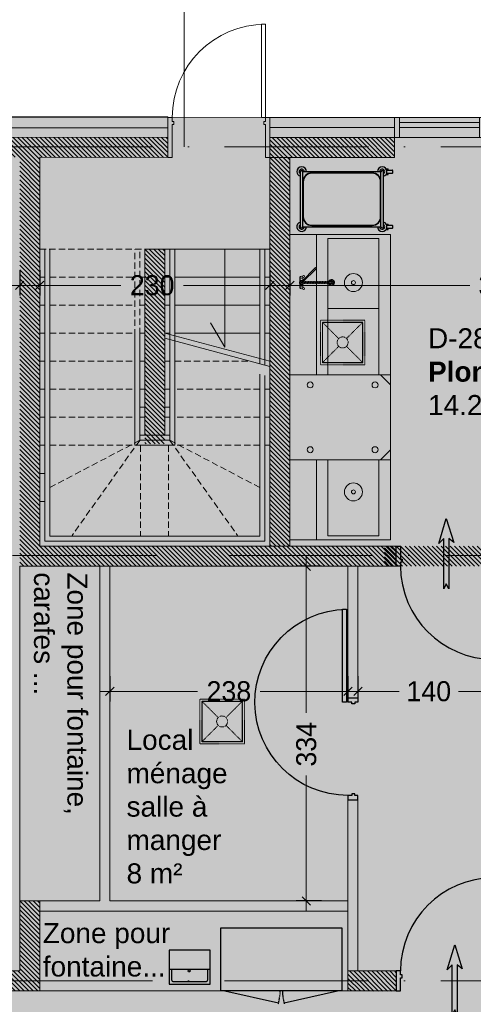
# Model space of a CAD drawing. Header units: centimetres. Extents: x 100159 to 225226, y -81380 to -23241.
# Tile 109 of 256: x 196445 to 196898, y -47340 to -46356. Entities that reach past the tile are written whole.
import ezdxf

# ---------------------------------------------------------------- set-up
doc = ezdxf.new("R2010")
doc.units = ezdxf.units.CM
for name, pattern in [('00 Caché', [0.375, 0.25, -0.125]), ('ACAD_ISO10W100', [18, 12, -3, 0, -3]), ('CACHE', [9.525, 6.35, -3.175]), ('CACHEX2', [19.05, 12.7, -6.35]), ('DISCONTINU', [0.75, 0.5, -0.25])]:
    doc.linetypes.add(name, pattern=pattern)
doc.layers.get('0').update_dxf_attribs({"lineweight": 5})
for name, color, linetype, lineweight in [('00 KI - Equipements', 251, 'Continuous', 5), ('13', 251, 'Continuous', 9), ('17', 6, 'Continuous', 5), ('40', 8, 'CACHEX2', 5), ('DDL- BARDAGE', 240, 'Continuous', 9), ('DDL- CLOISONS DOUBLAGES', 1, 'Continuous', 5), ('DDL- ISOLATION', 252, 'ISOLATION', 5), ('DDL- STRUCTURE', 5, 'Continuous', 5), ('DDL-HAB-COTES', 161, 'Continuous', 9), ('DDL-HACHURES POCHAGE GRIS', 251, 'Continuous', 5), ('DDL-TRAIT AXES', 1, 'ACAD_ISO10W100', 5), ('DDL-TRAIT POINTILLES DIVERS', 252, 'CACHE', 9)]:
    doc.layers.add(name, color=color, linetype=linetype, lineweight=lineweight)
for name, color, linetype in [('00 KI - Equipements EXISTANT', 251, 'Continuous'), ('00 KI - Equipements HORS LOT', 251, 'Continuous'), ('00 KI - Flèchage', 7, 'Continuous'), ('18', 8, 'Continuous'), ('37', 8, 'Continuous'), ('DDL-TEXTE 01', 7, 'Continuous')]:
    doc.layers.add(name, color=color, linetype=linetype)
doc.layers.add('24', color=7, linetype='Continuous', lineweight=15, true_color=0x99ad58)
doc.styles.add('ARIAL', font='arial.ttf', dxfattribs={"height": 25})
doc.styles.add('Century Gothic', font='GOTHIC.TTF')
doc.styles.get("Standard").update_dxf_attribs({"font": 'arial.ttf'})
doc.linetypes.add('ISOLATION', pattern='A,0.00254,-2.54,[134,ltypeshp.shx,S=2.54,R=0,X=-2.54,Y=0],-5.08,[134,ltypeshp.shx,S=2.54,R=180,X=2.54,Y=0],-2.54', length=10.16254)
doc.dimstyles.new('C100 cm', dxfattribs={"dimscale": 100, "dimtxt": 0.2, "dimasz": 0.085, "dimexe": 0.1, "dimexo": 0.0625, "dimgap": 0.09, "dimtad": 0, "dimdec": 0, "dimzin": 0, "dimdsep": 46, "dimtxsty": 'Century Gothic', "dimblk": 'OBLIQUE', "dimcen": 0.09, "dimdle": 0.1, "dimclrd": 256, "dimclrt": 256, "dimadec": 0, "dimazin": 0, "dimtfac": 1, "dimtdec": 0, "dimtofl": 0, "dimtmove": 2, "dimatfit": 2, "dimfxl": 0.15, "dimfxlon": 1, "dimtolj": 1, "dimtzin": 0, "dimlwd": -1, "dimarcsym": 0})

# ---------------------------------------------------------------- blocks, each defined once
blk = doc.blocks.new('*U423')
at = {"flags": 128}
for points in [[(-4.5, 20), (0, 20), (0, -13), (1.5, -13), (1.5, -16), (0, -16), (0, -20), (-4.5, -20)], [(97.5, 20), (93, 20), (93, -13), (91.5, -13), (91.5, -16), (93, -16), (93, -20), (97.5, -20)]]:
    blk.add_lwpolyline(points, close=True, dxfattribs=at)
blk.add_lwpolyline([(89, -20), (89, -113), (93, -113), (93, -20)], close=True)
blk.add_arc((93, -20), 93, 180, 270)
at = {"layer": '37', "style": 'ARIAL'}
for tag, p in [('PF-CF', (88.04, 15.32)), ('TYPE', (77.62, 15.32))]:
    blk.add_attdef(tag, p, '', height=7, rotation=90, dxfattribs=at)
blk = doc.blocks.new('*U420')
for p, q in [((20, -562.11), (0, -562.11)), ((10, -647.11), (10, -567.11)), ((15, -647.11), (15, -567.11)), ((0, -652.11), (20, -652.11))]:
    blk.add_line(p, q)
blk.add_lwpolyline([(20, -562.11), (0, -562.11), (0, -652.11), (20, -652.11)], close=True)
for points in [[(0, -567.11), (0, -562.11), (20, -562.11), (20, -567.11), (0, -567.11)], [(0, -652.11), (0, -647.11), (20, -647.11), (20, -652.11), (0, -652.11)]]:
    blk.add_lwpolyline(points)
blk = doc.blocks.new('ESCALIER SELF')
at = {"layer": '13'}
for p, q in [((196816.14, -46584.95), (196711.14, -46584.95)), ((196716.14, -46670.12), (196716.14, -46584.95)), ((196721.14, -46671.28), (196721.14, -46584.95)), ((196771.14, -46584.95), (196771.14, -46682.95)), ((196716.14, -46612.95), (196711.14, -46612.95)), ((196806.14, -46612.95), (196721.14, -46612.95)), ((196816.14, -46612.95), (196811.14, -46612.95)), ((196716.14, -46640.95), (196711.14, -46640.95)), ((196806.14, -46640.95), (196721.14, -46640.95)), ((196816.14, -46640.95), (196811.14, -46640.95)), ((196771.14, -46682.95), (196756.73, -46658.76)), ((196716.14, -46668.95), (196711.14, -46668.95)), ((196806.14, -46668.95), (196721.14, -46668.95)), ((196816.14, -46668.95), (196811.14, -46668.95))]:
    blk.add_line(p, q, dxfattribs=at)
for points in [[(196806.14, -46699.42), (196806.14, -46584.95)], [(196811.14, -46700.75), (196811.14, -46584.95)]]:
    blk.add_lwpolyline(points, dxfattribs=at)
at = {"layer": 'DDL- STRUCTURE'}
for p, q in [((196816.14, -46696.95), (196711.14, -46668.95)), ((196816.14, -46702.08), (196711.14, -46674.08))]:
    blk.add_line(p, q, dxfattribs=at)
at = {"layer": 'DDL-TRAIT POINTILLES DIVERS'}
for p, q in [((196586.14, -46584.95), (196691.14, -46584.95)), ((196681.14, -46671.28), (196681.14, -46584.95)), ((196686.14, -46670.12), (196686.14, -46584.95)), ((196691.14, -46584.95), (196691.14, -46757.95)), ((196711.14, -46584.95), (196711.14, -46757.95)), ((196586.14, -46612.95), (196591.14, -46612.95)), ((196596.14, -46612.95), (196681.14, -46612.95)), ((196686.14, -46612.95), (196691.14, -46612.95)), ((196586.14, -46640.95), (196591.14, -46640.95)), ((196596.14, -46640.95), (196681.14, -46640.95)), ((196686.14, -46640.95), (196691.14, -46640.95)), ((196586.14, -46668.95), (196591.14, -46668.95)), ((196596.14, -46668.95), (196681.14, -46668.95)), ((196686.14, -46668.95), (196691.14, -46668.95)), ((196586.14, -46696.95), (196591.14, -46696.95)), ((196596.14, -46696.95), (196681.14, -46696.95)), ((196686.14, -46696.95), (196691.14, -46696.95)), ((196716.14, -46696.95), (196711.14, -46696.95)), ((196794.14, -46696.95), (196721.14, -46696.95)), ((196586.14, -46724.95), (196591.14, -46724.95)), ((196596.14, -46724.95), (196681.14, -46724.95)), ((196686.14, -46724.95), (196691.14, -46724.95)), ((196716.14, -46724.95), (196711.14, -46724.95)), ((196806.14, -46724.95), (196721.14, -46724.95)), ((196816.14, -46724.95), (196811.14, -46724.95)), ((196686.14, -46742.95), (196691.14, -46742.95)), ((196716.14, -46742.95), (196711.14, -46742.95)), ((196586.14, -46752.95), (196591.14, -46752.95)), ((196596.14, -46752.95), (196681.14, -46752.95)), ((196686.14, -46752.95), (196691.14, -46752.95)), ((196716.14, -46752.95), (196711.14, -46752.95)), ((196806.14, -46752.95), (196721.14, -46752.95)), ((196816.14, -46752.95), (196811.14, -46752.95)), ((196686.14, -46770.95), (196691.14, -46770.95)), ((196716.14, -46770.95), (196711.14, -46770.95)), ((196586.14, -46780.95), (196591.14, -46780.95)), ((196596.14, -46780.95), (196681.14, -46780.95)), ((196686.14, -46780.95), (196691.14, -46780.95)), ((196716.14, -46780.95), (196711.14, -46780.95)), ((196806.14, -46780.95), (196721.14, -46780.95)), ((196816.14, -46780.95), (196811.14, -46780.95)), ((196586.14, -46808.95), (196591.14, -46808.95)), ((196586.14, -46836.95), (196591.14, -46836.95))]:
    blk.add_line(p, q, dxfattribs=at)
at = {"layer": 'DDL-TRAIT POINTILLES DIVERS', "linetype": 'Continuous'}
for points in [[(196591.14, -46700.75), (196591.14, -46584.95)], [(196596.14, -46699.42), (196596.14, -46584.95)], [(196691.14, -46584.95), (196691.14, -46770.95)], [(196681.14, -46671.28), (196681.14, -46780.95), (196721.14, -46780.95), (196721.14, -46671.28)], [(196686.14, -46668.95), (196686.14, -46775.95), (196716.14, -46775.95), (196716.14, -46670.12)], [(196811.14, -46711.34), (196811.14, -46876.54), (196591.14, -46876.54), (196591.14, -46700.75)], [(196806.14, -46710.01), (196806.14, -46871.54), (196596.14, -46871.54), (196596.14, -46699.42)], [(196691.14, -46770.95), (196711.14, -46770.95)]]:
    blk.add_lwpolyline(points, dxfattribs=at)
at = {"layer": 'DDL-TRAIT POINTILLES DIVERS'}
for points in [[(196711.14, -46584.95), (196711.14, -46770.95)], [(196816.14, -46595.54), (196816.14, -46881.54), (196586.14, -46881.54), (196586.14, -46595.54)], [(196686.14, -46775.95), (196596.14, -46823.12)], [(196686.05, -46776), (196618.53, -46870.95)], [(196686.89, -46780.95), (196686.89, -46871.54)], [(196714.89, -46780.95), (196714.89, -46871.54)], [(196716.14, -46775.95), (196806.14, -46823.12)], [(196716.24, -46776), (196783.76, -46870.95)]]:
    blk.add_lwpolyline(points, dxfattribs=at)
blk = doc.blocks.new('*U410')
blk.add_lwpolyline([(89, -10), (89, 83), (93, 83), (93, -10)], close=True)
at = {"flags": 128}
for points in [[(-4.5, -30), (0, -30), (0, -17), (1.5, -17), (1.5, -14), (0, -14), (0, -10), (-4.5, -10)], [(97.5, -30), (93, -30), (93, -17), (91.5, -17), (91.5, -14), (93, -14), (93, -10), (97.5, -10)]]:
    blk.add_lwpolyline(points, close=True, dxfattribs=at)
blk.add_arc((93, -10), 93, 90, 180)
at = {"layer": '37', "style": 'ARIAL'}
for tag, p in [('PF-CF', (88.04, 15.32)), ('TYPE', (77.62, 15.32))]:
    blk.add_attdef(tag, p, '', height=7, rotation=90, dxfattribs=at)
blk = doc.blocks.new('*U408')
at = {"flags": 128}
for points in [[(-4.5, -10), (0, -10), (0, -23), (1.5, -23), (1.5, -26), (0, -26), (0, -30), (-4.5, -30)], [(97.5, -10), (93, -10), (93, -23), (91.5, -23), (91.5, -26), (93, -26), (93, -30), (97.5, -30)]]:
    blk.add_lwpolyline(points, close=True, dxfattribs=at)
blk.add_lwpolyline([(89, -30), (89, -123), (93, -123), (93, -30)], close=True)
blk.add_arc((93, -30), 93, 180, 270)
at = {"layer": '37', "style": 'ARIAL'}
for tag, p in [('PF-CF', (88.04, 15.32)), ('TYPE', (77.62, 15.32))]:
    blk.add_attdef(tag, p, '', height=7, rotation=90, dxfattribs=at)
blk = doc.blocks.new('*U404')
blk.add_lwpolyline([(-93, -8.5), (0, -8.5), (0, -4.5), (-93, -4.5)], close=True)
at = {"flags": 128}
for points in [[(-4.5, -20), (0, -20), (0, -17), (1.5, -17), (1.5, -14), (0, -14), (0, -10), (-4.5, -10)], [(97.5, -20), (93, -20), (93, -17), (91.5, -17), (91.5, -14), (93, -14), (93, -10), (97.5, -10)]]:
    blk.add_lwpolyline(points, close=True, dxfattribs=at)
blk.add_arc((0, -10), 93, 0, 178.96465)
at = {"layer": '37', "style": 'ARIAL'}
for tag, p in [('PF-CF', (88.04, 15.32)), ('TYPE', (77.62, 15.32))]:
    blk.add_attdef(tag, p, '', height=7, rotation=90, dxfattribs=at)
blk = doc.blocks.new('Chariot de service 3 plateaux 830 x 550')
at = {"color": 0}
for p, q in [((15, 917), (565, 917)), ((15, 892), (15, 112)), ((15, 892), (565, 892)), ((18.4, 917), (21.5, 917)), ((464.3, 892), (115.7, 892)), ((464.3, 888.8), (115.7, 888.8)), ((558.5, 917), (561.6, 917)), ((565, 112), (565, 892)), ((27.5, 803.8), (27.5, 200.2)), ((30.7, 803.8), (30.7, 200.2)), ((549.3, 200.2), (549.3, 803.8)), ((552.5, 200.2), (552.5, 803.8)), ((15, 112), (565, 112)), ((115.7, 115.2), (464.3, 115.2)), ((115.7, 112), (464.3, 112)), ((-12, 60.4), (-12, 39.5)), ((-12, 39.5), (-7, 39.5)), ((-7, 57.4), (-7, 39.5)), ((-7, 43.8), (0, 43.8)), ((0, 54.4), (0, 0)), ((15, 87), (565, 87)), ((21.5, 87), (18.4, 87)), ((30, 54.4), (30, 0)), ((30, 43.8), (37, 43.8)), ((37, 57.4), (37, 39.5)), ((37, 39.5), (42, 39.5)), ((42, 60.4), (42, 39.5)), ((538, 60.4), (538, 39.5)), ((538, 39.5), (543, 39.5)), ((543, 57.4), (543, 39.5)), ((543, 43.8), (550, 43.8)), ((550, 54.4), (550, 0)), ((561.6, 87), (558.5, 87)), ((580, 54.4), (580, 0)), ((580, 43.8), (587, 43.8)), ((587, 57.4), (587, 39.5)), ((587, 39.5), (592, 39.5)), ((592, 60.4), (592, 39.5)), ((5, -5), (25, -5)), ((555, -5), (575, -5))]:
    blk.add_line(p, q, dxfattribs=at)
for centre, radius, start, end in [((15, 904.5), 47.5, 15.25752, 270), ((15, 904.5), 25, 30, 270), ((15, 904.5), 12.5, 90, 270), ((15, 904.5), 12.5, 90, 270), ((115.7, 803.8), 88.2, 90, 180), ((115.7, 803.8), 85, 90, 180), ((464.3, 803.8), 88.2, 0, 90), ((464.3, 803.8), 85, 0, 90), ((565, 904.5), 47.5, 90, 164.74248), ((565, 904.5), 25, 270, 150), ((565, 904.5), 47.5, 270, 90), ((565, 904.5), 12.5, 270, 90), ((565, 904.5), 12.5, 270, 90), ((115.7, 200.2), 88.2, 180, 270), ((115.7, 200.2), 85, 180, 270), ((464.3, 200.2), 85, 270, 0), ((464.3, 200.2), 88.2, 270, 0), ((15, 99.5), 47.5, 90, 180), ((15, 99.5), 47.5, 180, 344.74248), ((15, 99.5), 25, 90, 330), ((15, 99.5), 12.5, 90, 270), ((15, 99.5), 12.5, 90, 270), ((565, 99.5), 25, 210, 90), ((565, 99.5), 47.5, 0, 90), ((565, 99.5), 12.5, 270, 90), ((565, 99.5), 12.5, 270, 90), ((565, 99.5), 47.5, 270, 0), ((5, 0), 5, 180, 270), ((25, 0), 5, 270, 0), ((565, 99.5), 47.5, 195.25752, 270), ((555, 0), 5, 180, 270), ((575, 0), 5, 270, 0)]:
    blk.add_arc(centre, radius, start, end, dxfattribs=at)
blk = doc.blocks.new('Fontaine réfrigérée - 410 x 340')
at = {"color": 0}
blk.add_line((-410, -190), (0, -190), dxfattribs=at)
blk.add_lwpolyline([(-410, -340), (0, -340), (0, 0), (-410, 0)], close=True, dxfattribs=at)
blk.add_lwpolyline([(-385, -190), (-385, -295, 0.414214), (-365, -315), (-45, -315, 0.414214), (-25, -295), (-25, -190)], format="xyb", dxfattribs=at)
blk.add_circle((-209.8, -208.4), 10, dxfattribs=at)
blk = doc.blocks.new('Meuble pour filtration fontaine 1210 x 630')
at = {"color": 0}
for p, q in [((-1167.8, -630), (-632, -746.8)), ((-578, -746.8), (-42.2, -630))]:
    blk.add_line(p, q, dxfattribs=at)
blk.add_lwpolyline([(-1210, 0), (0, 0), (0, -630), (-1210, -630)], close=True, dxfattribs=at)
at = {"color": 0, "linetype": 'DISCONTINU'}
for centre, start, end in [((-1067.8, -630), 343.319, 0), ((-142.2, -630), 180, 196.681)]:
    blk.add_arc(centre, 451.2, start, end, dxfattribs=at)
blk = doc.blocks.new('Caniveau400x400')
at = {"color": 0, "linetype": '00 Caché'}
for p, q in [((-200, 200), (-38.9, 38.9)), ((38.9, 38.9), (200, 200)), ((-200, -200), (-38.9, -38.9)), ((38.9, -38.9), (200, -200))]:
    blk.add_line(p, q, dxfattribs=at)
for points in [[(-222.5, 222.5), (222.5, 222.5), (222.5, -222.5), (-222.5, -222.5)], [(-202.5, 202.5), (202.5, 202.5), (202.5, -202.5), (-202.5, -202.5)]]:
    blk.add_lwpolyline(points, close=True, dxfattribs=at)
at = {"color": 8}
blk.add_lwpolyline([(-200, 200), (200, 200), (200, -200), (-200, -200)], close=True, dxfattribs=at)
at = {"color": 0, "linetype": '00 Caché'}
blk.add_circle((0, 0), 55, dxfattribs=at)
blk = doc.blocks.new('Lave batterie à capot à granules')
at = {"color": 0}
blk.add_lwpolyline([(-325, -1005), (325, -1005), (425, -905), (425, 0), (-425, 0), (-425, -905)], close=True, dxfattribs=at)
for centre in [(-323.5, -202.46), (323.5, -202.46), (-323.5, -850.46), (323.5, -850.46)]:
    blk.add_circle(centre, 30, dxfattribs=at)
blk = doc.blocks.new('Robinet douchette')
for p, q in [((-52.9, 15), (-13.2, 15)), ((-11, 0), (-11, -1.3)), ((-6, 0), (-6, -0.2)), ((5.3, 2.4), (10.4, 3.6)), ((6, 0), (6, -7.7)), ((11, 0), (11, -11.7)), ((52.9, 15), (13.2, 15)), ((-53.1, -15.1), (-53.5, -15.6)), ((-52.2, -15), (-13.1, -15)), ((-11, -1.3), (-5.8, -0.1)), ((-11, -11.6), (6, -7.7)), ((-11, -11.6), (-11, -16.7)), ((-11, -16.7), (11, -11.7)), ((-11, -26.9), (11, -21.9)), ((-11, -26.9), (-11, -32.1)), ((-11, -32.1), (11, -27.1)), ((-11, -42.3), (11, -37.3)), ((-11, -42.3), (-11, -47.4)), ((-11, -47.4), (11, -42.4)), ((-11, -57.7), (11, -52.7)), ((-11, -57.7), (-11, -62.8)), ((-11, -62.8), (11, -57.8)), ((-11, -73.1), (11, -68.1)), ((-11, -73.1), (-11, -78.2)), ((-11, -78.2), (11, -73.2)), ((-11, -88.5), (11, -83.5)), ((-11, -88.5), (-11, -93.6)), ((-11, -93.6), (11, -88.6)), ((-6, -15.5), (-6, -25.8)), ((-6, -30.9), (-6, -41.2)), ((-6, -46.3), (-6, -56.6)), ((-6, -61.7), (-6, -72)), ((-6, -77.1), (-6, -87.3)), ((-6, -92.5), (-6, -102.7)), ((6, -12.8), (6, -23.1)), ((6, -28.2), (6, -38.5)), ((6, -43.6), (6, -53.8)), ((6, -59), (6, -69.2)), ((6, -74.4), (6, -84.6)), ((6, -89.7), (6, -100)), ((11, -21.9), (11, -27.1)), ((11, -37.3), (11, -42.4)), ((11, -52.7), (11, -57.8)), ((11, -68.1), (11, -73.2)), ((11, -83.5), (11, -88.6)), ((52.2, -15), (23.3, -15)), ((53.1, -15.1), (53.5, -15.6)), ((-11, -103.9), (11, -98.9)), ((-11, -103.9), (-11, -109)), ((-11, -109), (11, -104)), ((-11, -119.2), (11, -114.2)), ((-11, -119.2), (-11, -124.4)), ((-11, -124.4), (11, -119.4)), ((-11, -134.6), (11, -129.6)), ((-11, -134.6), (-11, -139.7)), ((-11, -139.7), (11, -134.7)), ((-11, -150), (11, -145)), ((-11, -150), (-11, -155.1)), ((-11, -155.1), (11, -150.1)), ((-11, -165.4), (11, -160.4)), ((-11, -165.4), (-11, -170.5)), ((-11, -170.5), (11, -165.5)), ((-11, -180.8), (11, -175.8)), ((-11, -180.8), (-11, -185.9)), ((-11, -185.9), (11, -180.9)), ((-11, -196.1), (11, -191.1)), ((-11, -196.1), (-11, -201.3)), ((-11, -201.3), (11, -196.3)), ((-6, -107.8), (-6, -118.1)), ((-6, -123.2), (-6, -133.5)), ((-6, -138.6), (-6, -148.9)), ((-6, -154), (-6, -164.2)), ((-6, -169.4), (-6, -179.6)), ((-6, -184.8), (-6, -195)), ((6, -105.1), (6, -115.4)), ((6, -120.5), (6, -130.8)), ((6, -135.9), (6, -146.1)), ((6, -151.3), (6, -161.5)), ((6, -166.6), (6, -176.9)), ((6, -182), (6, -192.3)), ((11, -98.9), (11, -104)), ((11, -114.2), (11, -119.4)), ((11, -129.6), (11, -134.7)), ((11, -145), (11, -150.1)), ((11, -160.4), (11, -165.5)), ((11, -175.8), (11, -180.9)), ((11, -191.1), (11, -196.3)), ((-11, -211.5), (11, -206.5)), ((-11, -211.5), (-11, -216.7)), ((-11, -216.7), (11, -211.7)), ((-11, -226.9), (11, -221.9)), ((-11, -226.9), (-11, -232)), ((-11, -232), (11, -227)), ((-11, -242.3), (11, -237.3)), ((-11, -242.3), (-11, -247.4)), ((-11, -247.4), (11, -242.4)), ((-11, -257.7), (11, -252.7)), ((-11, -257.7), (-11, -262.8)), ((-11, -262.8), (11, -257.8)), ((-11, -273.1), (11, -268.1)), ((-11, -273.1), (-11, -278.2)), ((-11, -278.2), (11, -273.2)), ((-11, -281.3), (-11, -286.3)), ((-6, -200.1), (-6, -210.4)), ((-6, -215.5), (-6, -225.8)), ((-6, -230.9), (-6, -241.2)), ((-6, -246.3), (-6, -256.5)), ((-6, -261.7), (-6, -271.9)), ((-6, -277.1), (-6, -300)), ((6, -197.4), (6, -207.7)), ((6, -212.8), (6, -223)), ((6, -228.2), (6, -238.4)), ((6, -243.6), (6, -253.8)), ((6, -258.9), (6, -269.2)), ((6, -274.3), (6, -300)), ((11, -206.5), (11, -211.7)), ((11, -221.9), (11, -227)), ((11, -237.3), (11, -242.4)), ((11, -252.7), (11, -257.8)), ((11, -268.1), (11, -273.2)), ((11, -281.3), (11, -286.3))]:
    blk.add_line(p, q)
blk.add_lwpolyline([(6, -14.1), (137.1, -145.6, 0.982228), (145.7, -137.3), (11, -2.8)], format="xyb")
for points in [[(-6, -279.4), (-11, -279.4), (-11, -281.3), (-6, -281.3)], [(-11, -284.4), (-11, -286.3), (-6, -286.3)], [(6, -281.3), (11, -281.3), (11, -279.4), (6, -279.4)], [(6, -286.3), (11, -286.3), (11, -284.4)]]:
    blk.add_lwpolyline(points)
for centre, radius in [((0, 0), 5.8), ((-61.1, -21.2), 7.279999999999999e-13), ((61.1, -21.2), 7.279999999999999e-13)]:
    blk.add_circle(centre, radius)
for centre, radius, start, end in [((0, 0), 20.1, 331.85654, 252.61356), ((0, 0), 11, 0, 180), ((-61.1, -21.2), 9.6, 85.56645, 39.56141), ((0, 0), 20.1, 287.38644, 298.46907), ((61.1, -21.2), 9.6, 140.43859, 94.43355), ((141.3, -141.3), 8, 183.51022, 86.50296), ((0, -300), 30, 101.53696, 68.48981), ((0, -300), 25, 116.10388, 76.11346), ((0, -300), 15, 113.57818, 66.42182), ((0, -300), 6, 180, 0)]:
    blk.add_arc(centre, radius, start, end)
blk.add_ellipse((-53, -0.1), major_axis=(1, 15), ratio=0.722413)
blk.add_ellipse((-31.7, -0.1), major_axis=(-1.2, 15.1), ratio=0.707146, start_param=3.254041, end_param=6.168775)
at = {"extrusion": (0, 0, -1)}
blk.add_ellipse((31.7, -0.1), major_axis=(1.2, 15.1), ratio=0.707146, start_param=3.254041, end_param=6.168775, dxfattribs=at)
blk.add_ellipse((53, -0.1), major_axis=(-1, 15), ratio=0.722413, dxfattribs=at)
blk = doc.blocks.new("Table d'entrée lisse avec douchette pour lave batterie à granules 1400 mm")
at = {"color": 0}
for p, q in [((-370, 1400), (-370, 1500)), ((-370, 1500), (-270, 1400)), ((-370, 1400), (370, 1400)), ((-370, 1400), (-370, 0)), ((-255, 1400), (-255, 40)), ((255, 1400), (255, 40)), ((370, 1400), (370, 0)), ((-255, 740), (255, 740)), ((370, 0), (-370, 0)), ((255, 40), (-255, 40))]:
    blk.add_line(p, q, dxfattribs=at)
blk.add_lwpolyline([(635, 0), (370, 0), (370, 1400), (635, 1400)], close=True, dxfattribs=at)
for radius in [90, 20]:
    blk.add_circle((0, 480), radius, dxfattribs=at)
at = {"rotation": 270}
blk.add_blockref('Robinet douchette', (519.5, 479.1), dxfattribs=at)
blk = doc.blocks.new('Table de sortie lisse pour lave batterie à granules longueur 800 mm')
at = {"color": 0}
for p, q in [((-1005, -400), (-1005, 400)), ((-265, 400), (-1005, 400)), ((-265, -400), (-265, 400)), ((-890, -400), (-890, 360)), ((-380, 360), (-890, 360)), ((-380, -400), (-380, 360)), ((-1005, -400), (-265, -400)), ((-1005, -400), (-1005, -500)), ((-1005, -500), (-905, -400))]:
    blk.add_line(p, q, dxfattribs=at)
blk.add_lwpolyline([(-265, 400), (0, 400), (0, -400), (-265, -400)], close=True, dxfattribs=at)
for radius in [90, 20]:
    blk.add_circle((-635, -80), radius, dxfattribs=at)
blk = doc.blocks.new('Fléchage déchets droite')
at = {"layer": '00 KI - Flèchage', "true_color": 0xff2424}
blk.add_hatch(color=20, dxfattribs=at).paths.add_polyline_path([(0, 650), (-75, 400), (-25, 450), (-25, -50), (0, 0), (25, -50), (25, 450), (75, 410)])
at = {"layer": '00 KI - Flèchage', "color": 20, "true_color": 0xff2424}
blk.add_lwpolyline([(-75, 400), (0, 650), (75, 410), (25, 450), (25, -50), (0, 0), (-25, -50), (-25, 450)], close=True, dxfattribs=at)
blk = doc.blocks.new('_Oblique')
at = {"color": 0, "linetype": 'ByBlock', "lineweight": -2}
blk.add_line((-0.5, -0.5), (0.5, 0.5), dxfattribs=at)
blk = doc.blocks.new('*D672')
at = {"layer": 'DDL-HAB-COTES', "color": 0, "linetype": 'Continuous', "lineweight": -2, "transparency": 16777216}
for p, q in [((196714.59, -46606.75), (196714.59, -46631.75)), ((197083.59, -46606.75), (197083.59, -46631.75))]:
    blk.add_line(p, q, dxfattribs=at)
at = {"layer": 'DDL-HAB-COTES', "linetype": 'Continuous', "transparency": 16777216}
for p, q in [((196704.59, -46621.75), (196894.47, -46621.75)), ((197093.59, -46621.75), (196956.03, -46621.75))]:
    blk.add_line(p, q, dxfattribs=at)
at = {"layer": 'Defpoints', "color": 0, "linetype": 'Continuous', "transparency": 16777216}
for p in [(196714.59, -46494.23), (197083.59, -46494.05), (196714.59, -46621.75)]:
    blk.add_point(p, dxfattribs=at)
at = {"layer": 'DDL-HAB-COTES', "linetype": 'Continuous', "transparency": 16777216, "xscale": 8.5, "yscale": 8.5, "zscale": 8.5, "rotation": 180}
blk.add_blockref('_Oblique', (196714.59, -46621.75), dxfattribs=at)
at = {"layer": 'DDL-HAB-COTES', "linetype": 'Continuous', "transparency": 16777216, "xscale": 8.5, "yscale": 8.5, "zscale": 8.5}
blk.add_blockref('_Oblique', (197083.59, -46621.75), dxfattribs=at)
at = {"layer": 'DDL-HAB-COTES', "linetype": 'Continuous', "transparency": 16777216, "insert": (196925.25, -46621.75), "char_height": 20, "attachment_point": 5, "style": 'Century Gothic'}
blk.add_mtext('\\A1;369', dxfattribs=at)
blk = doc.blocks.new('*D673')
at = {"layer": 'DDL-HAB-COTES', "color": 0, "linetype": 'Continuous', "lineweight": -2, "transparency": 16777216}
for p, q in [((196464.59, -46606.75), (196464.59, -46631.75)), ((196694.59, -46606.75), (196694.59, -46631.75))]:
    blk.add_line(p, q, dxfattribs=at)
at = {"layer": 'DDL-HAB-COTES', "linetype": 'Continuous', "transparency": 16777216}
for p, q in [((196454.59, -46621.75), (196545.68, -46621.75)), ((196704.59, -46621.75), (196608.25, -46621.75))]:
    blk.add_line(p, q, dxfattribs=at)
at = {"layer": 'Defpoints', "color": 0, "linetype": 'Continuous', "transparency": 16777216}
for p in [(196464.59, -46494.23), (196694.59, -46494.23), (196464.59, -46621.75)]:
    blk.add_point(p, dxfattribs=at)
at = {"layer": 'DDL-HAB-COTES', "linetype": 'Continuous', "transparency": 16777216, "xscale": 8.5, "yscale": 8.5, "zscale": 8.5, "rotation": 180}
blk.add_blockref('_Oblique', (196464.59, -46621.75), dxfattribs=at)
at = {"layer": 'DDL-HAB-COTES', "linetype": 'Continuous', "transparency": 16777216, "xscale": 8.5, "yscale": 8.5, "zscale": 8.5}
blk.add_blockref('_Oblique', (196694.59, -46621.75), dxfattribs=at)
at = {"layer": 'DDL-HAB-COTES', "linetype": 'Continuous', "transparency": 16777216, "insert": (196576.97, -46621.75), "char_height": 20, "attachment_point": 5, "style": 'Century Gothic'}
blk.add_mtext('\\A1;230', dxfattribs=at)
blk = doc.blocks.new('*D674')
at = {"layer": 'DDL-HAB-COTES', "color": 0, "linetype": 'Continuous', "lineweight": -2, "transparency": 16777216}
for p, q in [((195964.23, -46606.75), (195964.23, -46631.75)), ((196444.59, -46606.75), (196444.59, -46631.75))]:
    blk.add_line(p, q, dxfattribs=at)
at = {"layer": 'DDL-HAB-COTES', "linetype": 'Continuous', "transparency": 16777216}
for p, q in [((195954.23, -46621.75), (196184.14, -46621.75)), ((196454.59, -46621.75), (196246.83, -46621.75))]:
    blk.add_line(p, q, dxfattribs=at)
at = {"layer": 'Defpoints', "color": 0, "linetype": 'Continuous', "transparency": 16777216}
for p in [(195964.23, -46493.9), (196444.59, -46493.9), (195964.23, -46621.75)]:
    blk.add_point(p, dxfattribs=at)
at = {"layer": 'DDL-HAB-COTES', "linetype": 'Continuous', "transparency": 16777216, "xscale": 8.5, "yscale": 8.5, "zscale": 8.5, "rotation": 180}
blk.add_blockref('_Oblique', (195964.23, -46621.75), dxfattribs=at)
at = {"layer": 'DDL-HAB-COTES', "linetype": 'Continuous', "transparency": 16777216, "xscale": 8.5, "yscale": 8.5, "zscale": 8.5}
blk.add_blockref('_Oblique', (196444.59, -46621.75), dxfattribs=at)
at = {"layer": 'DDL-HAB-COTES', "linetype": 'Continuous', "transparency": 16777216, "insert": (196215.48, -46621.75), "char_height": 20, "attachment_point": 5, "style": 'Century Gothic'}
blk.add_mtext('\\A1;480', dxfattribs=at)
blk = doc.blocks.new('*D678')
at = {"layer": 'DDL-HAB-COTES', "color": 0, "linetype": 'Continuous', "lineweight": -2, "transparency": 16777216}
for p, q in [((196782.59, -47012.18), (196782.59, -47037.18)), ((196922.59, -47012.18), (196922.59, -47037.18))]:
    blk.add_line(p, q, dxfattribs=at)
at = {"layer": 'DDL-HAB-COTES', "linetype": 'Continuous', "transparency": 16777216}
for p, q in [((196772.59, -47027.18), (196823.6, -47027.18)), ((196932.59, -47027.18), (196883.04, -47027.18))]:
    blk.add_line(p, q, dxfattribs=at)
at = {"layer": 'Defpoints', "color": 0, "linetype": 'Continuous', "transparency": 16777216}
for p in [(196782.59, -46902.1), (196922.59, -46902.1), (196782.59, -47027.18)]:
    blk.add_point(p, dxfattribs=at)
at = {"layer": 'DDL-HAB-COTES', "linetype": 'Continuous', "transparency": 16777216, "xscale": 8.5, "yscale": 8.5, "zscale": 8.5, "rotation": 180}
blk.add_blockref('_Oblique', (196782.59, -47027.18), dxfattribs=at)
at = {"layer": 'DDL-HAB-COTES', "linetype": 'Continuous', "transparency": 16777216, "xscale": 8.5, "yscale": 8.5, "zscale": 8.5}
blk.add_blockref('_Oblique', (196922.59, -47027.18), dxfattribs=at)
at = {"layer": 'DDL-HAB-COTES', "linetype": 'Continuous', "transparency": 16777216, "insert": (196853.32, -47027.18), "char_height": 20, "attachment_point": 5, "style": 'Century Gothic'}
blk.add_mtext('\\A1;140', dxfattribs=at)
blk = doc.blocks.new('*D679')
at = {"layer": 'DDL-HAB-COTES', "color": 0, "linetype": 'Continuous', "lineweight": -2, "transparency": 16777216}
for p, q in [((196534.59, -47012.18), (196534.59, -47037.18)), ((196772.59, -47012.18), (196772.59, -47037.18))]:
    blk.add_line(p, q, dxfattribs=at)
at = {"layer": 'DDL-HAB-COTES', "linetype": 'Continuous', "transparency": 16777216}
for p, q in [((196524.59, -47027.18), (196622.34, -47027.18)), ((196782.59, -47027.18), (196684.85, -47027.18))]:
    blk.add_line(p, q, dxfattribs=at)
at = {"layer": 'Defpoints', "color": 0, "linetype": 'Continuous', "transparency": 16777216}
for p in [(196534.59, -46902.1), (196772.59, -46902.1), (196534.59, -47027.18)]:
    blk.add_point(p, dxfattribs=at)
at = {"layer": 'DDL-HAB-COTES', "linetype": 'Continuous', "transparency": 16777216, "xscale": 8.5, "yscale": 8.5, "zscale": 8.5, "rotation": 180}
blk.add_blockref('_Oblique', (196534.59, -47027.18), dxfattribs=at)
at = {"layer": 'DDL-HAB-COTES', "linetype": 'Continuous', "transparency": 16777216, "xscale": 8.5, "yscale": 8.5, "zscale": 8.5}
blk.add_blockref('_Oblique', (196772.59, -47027.18), dxfattribs=at)
at = {"layer": 'DDL-HAB-COTES', "linetype": 'Continuous', "transparency": 16777216, "insert": (196653.59, -47027.18), "char_height": 20, "attachment_point": 5, "style": 'Century Gothic'}
blk.add_mtext('\\A1;238', dxfattribs=at)
blk = doc.blocks.new('*D700')
at = {"layer": 'DDL-HAB-COTES', "linetype": 'Continuous', "transparency": 16777216}
for p, q in [((196730.98, -46892.1), (196730.98, -47048.71)), ((196730.98, -47246.52), (196730.98, -47111.28))]:
    blk.add_line(p, q, dxfattribs=at)
at = {"layer": 'DDL-HAB-COTES', "color": 0, "linetype": 'Continuous', "lineweight": -2, "transparency": 16777216}
for p, q in [((196745.98, -46902.1), (196720.98, -46902.1)), ((196745.98, -47236.52), (196720.98, -47236.52))]:
    blk.add_line(p, q, dxfattribs=at)
at = {"layer": 'Defpoints', "color": 0, "linetype": 'Continuous', "transparency": 16777216}
for p in [(196730.98, -46902.1), (196772.59, -46902.1), (196772.59, -47236.52)]:
    blk.add_point(p, dxfattribs=at)
at = {"layer": 'DDL-HAB-COTES', "linetype": 'Continuous', "transparency": 16777216, "xscale": 8.5, "yscale": 8.5, "zscale": 8.5}
for p, rotation in [((196730.98, -46902.1), 90), ((196730.98, -47236.52), 270)]:
    blk.add_blockref('_Oblique', p, dxfattribs=dict(at, rotation=rotation))
at = {"layer": 'DDL-HAB-COTES', "linetype": 'Continuous', "transparency": 16777216, "insert": (196730.98, -47080), "char_height": 20, "attachment_point": 5, "rotation": 90, "style": 'Century Gothic'}
blk.add_mtext('\\A1;334', dxfattribs=at)

msp = doc.modelspace()

# ---------------------------------------------------------------- hatches: boundary and pattern name
at = {"linetype": 'Continuous', "true_color": 0xffffff}
h = msp.add_hatch(color=7, dxfattribs=at)
h.dxf.hatch_style = 1
h.paths.add_polyline_path([(207419.57, -44170.88), (207419.57, -44150.97), (207399.57, -44150.88), (207399.57, -44170.88), (204180.07, -44170.88), (204180.07, -43610.86), (203141.9, -43610.85), (203141.91, -43070.89), (196598.57, -43070.89), (196598.57, -43950.82), (199380.07, -43950.82), (199380.1, -44170.92), (196908.93, -44170.93), (196908.93, -46454.03), (195954.23, -46453.36), (195954.23, -48667.39), (199261.56, -48667.39), (199261.56, -47095.81), (198928.1, -47095.81), (198927.78, -45051.03), (203040.07, -45051.03), (203040.07, -45575.27), (204113.05, -45576.2), (204113.05, -46136.2), (204160.06, -46136.2), (204160.06, -46151.13), (207800.27, -46151.13), (207800.26, -46301.13), (207819.5, -46301.13), (207820.33, -43047.92), (207799.83, -43047.92), (207799.82, -45270.9), (207420.06, -45270.96)])
at = {"layer": '24', "true_color": 0x898989}
h = msp.add_hatch(dxfattribs=at)
h.set_pattern_fill('AR-SAND', color=252, angle=179.99948)
h.set_pattern_definition([(217.499484, (0.38, 1.626), (1.59959, -48.941337), [0, -38.607999, 0, -43.179999, 0, -41.274999]), (187.499484, (0.38, 1.626), (-44.952973, -71.682103), [0, -20.827999, 0, -34.797999, 0, -13.3349996]), (147.499483, (31.622, 1.626), (-79.099236, -0.143005), [0, -12.6999996, 0, -45.7199986, 0, -59.689998]), (137.499483, (31.62, 1.626), (-76.355844, -22.292243), [0, -6.35, 0, -29.971999, 0, -34.289999])])
edge = h.paths.add_edge_path()
edge.add_line((208785.98, -40210.82), (208776.77, -40127.88))
edge.add_line((208776.77, -40127.88), (208764.23, -40029.74))
edge.add_line((208764.23, -40029.74), (208749.89, -39932.48))
edge.add_line((208749.89, -39932.48), (208733.48, -39836.34))
edge.add_line((208733.48, -39836.34), (208714.7, -39741.65))
edge.add_line((208714.7, -39741.65), (208693.24, -39648.8))
edge.add_line((208693.24, -39648.8), (208668.8, -39558.34))
edge.add_line((208668.8, -39558.34), (208641.1, -39470.93))
edge.add_line((208641.1, -39470.93), (208609.95, -39387.44))
edge.add_line((208609.95, -39387.44), (208575.3, -39308.93))
edge.add_line((208575.3, -39308.93), (208537.35, -39236.69))
edge.add_line((208537.35, -39236.69), (208496.71, -39172.16))
edge.add_line((208496.71, -39172.16), (208454.51, -39116.9))
edge.add_line((208454.51, -39116.9), (208409.41, -39068.95))
edge.add_line((208409.41, -39068.95), (208358.58, -39024.92))
edge.add_line((208358.58, -39024.92), (208302.41, -38985.37))
edge.add_line((208302.41, -38985.37), (208241.25, -38950.68))
edge.add_line((208241.25, -38950.68), (208227.18, -38944.38))
edge.add_arc((207978.66, -39704.8), 800, 71.90186, 73.46058)
edge.add_line((208206.4, -38937.9), (208304.56, -41875.7))
edge.add_line((208304.56, -41875.7), (208300.39, -43585.42))
edge.add_line((208300.39, -43585.42), (208277.47, -45719.25))
edge.add_line((208277.47, -45719.25), (208228.33, -46193.7))
edge.add_line((208228.33, -46193.7), (208281.58, -47440.3))
edge.add_line((208281.58, -47440.3), (208001.49, -49413.53))
edge.add_line((208001.49, -49413.53), (207668.06, -50400.14))
edge.add_line((207668.06, -50400.14), (206774.48, -51386.75))
edge.add_line((206774.48, -51386.75), (204987.34, -52013.37))
edge.add_line((204987.34, -52013.37), (202093.23, -52653.31))
edge.add_line((202093.23, -52653.31), (199905.98, -52879.94))
edge.add_line((199905.98, -52879.94), (197745.4, -52959.92))
edge.add_line((197745.4, -52959.92), (196398.38, -52813.25))
edge.add_line((196398.38, -52813.25), (195384.78, -52519.92))
edge.add_line((195384.78, -52519.92), (193984.41, -52333.25))
edge.add_line((193984.41, -52333.25), (192717.41, -51893.26))
edge.add_line((192717.41, -51893.26), (192370.65, -51759.93))
edge.add_line((192370.65, -51759.93), (191593.86, -52176.4))
edge.add_line((191593.86, -52176.4), (192407.93, -52325.38))
edge.add_line((192407.93, -52325.38), (192989.03, -52716.2))
edge.add_line((192989.03, -52716.2), (193416.57, -52924.03))
edge.add_line((193416.57, -52924.03), (194814.89, -53222.14))
edge.add_line((194814.89, -53222.14), (196056.37, -53349.12))
edge.add_line((196056.37, -53349.12), (196391.63, -53429.25))
edge.add_line((196391.63, -53429.25), (201734.48, -53313.92))
edge.add_line((201734.48, -53313.92), (202764.4, -53190.78))
edge.add_line((202764.4, -53190.78), (203785.03, -52962.93))
edge.add_line((203785.03, -52962.93), (205074.21, -52503.1))
edge.add_line((205074.21, -52503.1), (206047.98, -52121.84))
edge.add_line((206047.98, -52121.84), (207360.16, -51579.01))
edge.add_line((207360.16, -51579.01), (207414.15, -51568.44))
edge.add_line((207414.15, -51568.44), (207959.82, -51119.61))
edge.add_line((207959.82, -51119.61), (208151.94, -50840.92))
edge.add_line((208151.94, -50840.92), (208319.64, -50466.09))
edge.add_line((208319.64, -50466.09), (208353.78, -50296.82))
edge.add_line((208353.78, -50296.82), (208488.04, -49121.2))
edge.add_line((208488.04, -49121.2), (208889.39, -44355.57))
edge.add_line((208889.39, -44355.57), (208799.8, -41177.4))
edge.add_line((208799.8, -41177.4), (208785.98, -40210.82))
at = {"layer": 'DDL-HACHURES POCHAGE GRIS'}
h = msp.add_hatch(dxfattribs=at)
h.set_pattern_fill('ANSI31', color=256, angle=90)
h.set_pattern_definition([(135, (-10935.1283, -2303.403), (-2.24506403, -2.24506403), [])])
h.paths.add_polyline_path([(196592.59, -46474.03), (195974.23, -46474), (195974.23, -46493.9), (196444.59, -46493.9), (196444.59, -46902.1), (196820.59, -46902.1), (196820.59, -46882.1), (196464.68, -46882.09), (196464.78, -46493.9), (196592.59, -46494.03)])
h = msp.add_hatch(dxfattribs=at)
h.set_pattern_fill('ANSI31', color=256, angle=90)
h.set_pattern_definition([(135, (-10685.1283, -2303.7332), (-2.24506403, -2.24506403), [])])
h.paths.add_polyline_path([(196818.94, -46474.21), (196694.59, -46474.21), (196694.6, -46882.09), (196714.57, -46882.09), (196714.59, -46494.23), (196818.94, -46494.03)])
h = msp.add_hatch(dxfattribs=at)
h.set_pattern_fill('ANSI31', color=256, angle=90)
h.set_pattern_definition([(135, (-10810.1283, -2395.0078), (-2.24506403, -2.24506403), [])])
h.paths.add_polyline_path([(196589.59, -46585.5), (196569.59, -46585.5), (196569.59, -46779.87), (196589.57, -46779.87)])
h = msp.add_hatch(dxfattribs=at)
h.set_pattern_fill('ANSI31', color=256, angle=90)
h.set_pattern_definition([(135, (-10447.1307, -2691.2576), (-2.24506403, -2.24506403), [])])
h.paths.add_polyline_path([(196952.44, -46882.14), (196808.94, -46882.15), (196808.94, -46902.1), (196952.44, -46902.14)])
h = msp.add_hatch(dxfattribs=at)
h.set_pattern_fill('ANSI31', color=256, angle=90)
h.set_pattern_definition([(135, (-10935.1282, -3046.0266), (-2.24506403, -2.24506403), [])])
h.paths.add_polyline_path([(196464.59, -47236.52), (196444.59, -47236.52), (196444.59, -47306.38), (196424.59, -47306.38), (196424.59, -47326.38), (196464.58, -47326.38)])
h = msp.add_hatch(dxfattribs=at)
h.set_pattern_fill('ANSI31', color=256, angle=90)
h.set_pattern_definition([(135, (-10579.1307, -3115.5442), (-2.24506403, -2.24506403), [])])
h.paths.add_polyline_path([(196820.44, -47306.43), (196772.59, -47306.43), (196772.59, -47326.38), (196820.44, -47326.43)])

# ---------------------------------------------------------------- linework, layer by layer
at = {"linetype": 'Continuous'}
msp.add_lwpolyline([(203141.91, -43070.89), (196598.57, -43070.89), (196598.57, -43950.82), (199380.07, -43950.82), (199380.1, -44170.92), (196908.93, -44170.93), (196908.93, -46454.03), (195954.23, -46453.36), (195954.23, -48667.39), (199261.56, -48667.39), (199261.56, -47095.81), (198928.1, -47095.81), (198927.78, -45051.03), (203040.07, -45051.03)], dxfattribs=at)
at = {"layer": '13'}
msp.add_lwpolyline([(196772.59, -47326.38), (196454.59, -47326.38)], dxfattribs=at)
at = {"layer": '40', "linetype": 'Continuous'}
msp.add_line((196589.6, -46882.09), (196589.6, -46882.68), dxfattribs=at)
msp.add_lwpolyline([(196444.59, -46902.1), (196444.59, -47236.52)], dxfattribs=at)
at = {"layer": 'DDL- BARDAGE'}
msp.add_lwpolyline([(195974.23, -46493.9), (195954.23, -46493.9), (195954.23, -46453.53), (196592.59, -46453.53), (196592.59, -46474.03)], dxfattribs=at)
msp.add_lwpolyline([(196694.59, -46454.23), (196818.94, -46454.03), (196818.94, -46474.03), (196694.59, -46474.23)], close=True, dxfattribs=at)
at = {"layer": 'DDL- CLOISONS DOUBLAGES'}
for p, q in [((196464.59, -47236.52), (196524.59, -47236.52)), ((196534.59, -47236.52), (196772.59, -47236.52)), ((196464.59, -47246.52), (196772.59, -47246.52))]:
    msp.add_line(p, q, dxfattribs=at)
for points in [[(196524.59, -46902.1), (196524.59, -47236.52)], [(196534.59, -46902.1), (196534.59, -47236.52)], [(196772.59, -46902.1), (196772.59, -47033.64)], [(196782.59, -46902.1), (196782.59, -47033.64)], [(196772.59, -47033.64), (196782.59, -47033.64)], [(196772.59, -47135.64), (196772.59, -47306.38)], [(196772.59, -47135.64), (196782.59, -47135.64)], [(196782.59, -47135.64), (196782.59, -47306.38)], [(196444.59, -47236.52), (196444.59, -47306.38)]]:
    msp.add_lwpolyline(points, dxfattribs=at)
at = {"layer": 'DDL- ISOLATION', "ltscale": 0.75}
for points in [[(195974.23, -46464.49), (196592.59, -46464.49)], [(196694.59, -46464.23), (196818.94, -46464.03)]]:
    msp.add_lwpolyline(points, dxfattribs=at)
at = {"layer": 'DDL- STRUCTURE'}
for points in [[(196592.59, -46474.03), (195974.23, -46473.9)], [(196592.59, -46474.03), (195974.23, -46473.9)], [(196592.59, -46474.03), (196592.59, -46494.03), (196464.59, -46493.9), (196464.59, -46882.09)], [(196694.59, -46494.23), (196694.6, -46882.09)], [(196714.59, -46494.23), (196714.59, -46882.09)], [(196820.59, -46882.09), (196820.59, -46902.1), (196444.59, -46902.1)], [(196464.59, -46882.09), (196820.59, -46882.09)], [(196772.59, -47306.38), (196820.59, -47306.38), (196820.59, -47326.38), (196772.59, -47326.38)], [(196772.59, -47306.38), (196772.59, -47326.38)]]:
    msp.add_lwpolyline(points, dxfattribs=at)
for points in [[(196694.59, -46474.23), (196818.94, -46474.03), (196818.94, -46494.03), (196694.59, -46494.23)], [(196569.59, -46585.5), (196589.59, -46585.5), (196589.59, -46771.5), (196569.59, -46771.5)], [(196464.59, -47326.38), (196424.59, -47326.38), (196424.59, -47306.38), (196444.59, -47306.38), (196444.59, -47236.52), (196464.59, -47236.52)]]:
    msp.add_lwpolyline(points, close=True, dxfattribs=at)
at = {"layer": 'DDL-TRAIT AXES', "ltscale": 12}
for p, q in [((195568.73, -46483.41), (199612.8, -46483.41)), ((195572.98, -46891.61), (199612.8, -46891.61)), ((195568.73, -47316.39), (199612.8, -47316.39))]:
    msp.add_line(p, q, dxfattribs=at)
msp.add_lwpolyline([(196608.91, -46483.41), (196608.91, -42612.34)], dxfattribs=at)

# ---------------------------------------------------------------- block references
at = {"layer": '00 KI - Equipements', "yscale": 0.1, "zscale": 0.1}
for name, p, xscale, rotation in [("Table d'entrée lisse avec douchette pour lave batterie à granules 1400 mm", (196778.09, -46571), 0.1, 180), ('Caniveau400x400', (196767.24, -46678.75), 0.1, 270), ('Lave batterie à capot à granules', (196714.59, -46753.5), -0.1, 90), ('Table de sortie lisse pour lave batterie à granules longueur 800 mm', (196714.59, -46836), 0.1, 180)]:
    msp.add_blockref(name, p, dxfattribs=dict(at, xscale=xscale, rotation=rotation))
at = {"layer": '00 KI - Equipements EXISTANT', "xscale": 0.1, "yscale": 0.1, "zscale": 0.1, "rotation": 90}
msp.add_blockref('Chariot de service 3 plateaux 830 x 550', (196816.77, -46564.73), dxfattribs=at)
at = {"layer": '00 KI - Equipements EXISTANT', "xscale": 0.1, "yscale": 0.1, "zscale": 0.1}
msp.add_blockref('Fontaine réfrigérée - 410 x 340', (196634.94, -47285.58), dxfattribs=at)
at = {"layer": '00 KI - Equipements HORS LOT', "xscale": 0.1, "yscale": 0.1, "zscale": 0.1}
msp.add_blockref('Meuble pour filtration fontaine 1210 x 630', (196766.49, -47263.38), dxfattribs=at)
at = {"layer": '00 KI - Flèchage', "xscale": 0.1, "yscale": 0.1, "zscale": 0.1, "rotation": 0.0001377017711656}
for p in [(196870.79, -46919.67), (196879.22, -47345.21)]:
    msp.add_blockref('Fléchage déchets droite', p, dxfattribs=at)
at = {"layer": '13', "xscale": 0.1, "yscale": 0.1, "zscale": 0.1}
msp.add_blockref('Caniveau400x400', (196646.85, -47057.27), dxfattribs=at)
at = {"layer": '17', "xscale": -1}
for name, p, rotation in [('*U423', (196597.09, -46474.03), 180), ('*U423', (196597.09, -46474.03), 180), ('*U420', (197471.05, -46474.03), 270)]:
    msp.add_blockref(name, p, dxfattribs=dict(at, rotation=rotation))
at = {"layer": '18'}
for name, p in [('*U408', (196825.09, -46872.1)), ('*U410', (196825.09, -47296.38))]:
    msp.add_blockref(name, p, dxfattribs=at)
at = {"layer": '18', "xscale": -1, "rotation": 90}
msp.add_blockref('*U404', (196762.59, -47038.14), dxfattribs=at)
at = {"layer": '40', "linetype": 'Continuous'}
msp.add_blockref('ESCALIER SELF', (-121.55, -0.55), dxfattribs=at)

# ---------------------------------------------------------------- texts
at = {"layer": 'DDL-TEXTE 01', "char_height": 20, "attachment_point": 7}
for s, width, insert in [('D-28\\P{\\fArial|b1|i0|c0|p34;Plonge batterie \\P}14.2 m²', 2400.2423, (196852.55, -46751.28)), ('Local\\Pménage\\Psalle à\\Pmanger\\P8 m²', 1746.7867, (196551.38, -47219.24)), ('Zone pour \\Pfontaine...', 3796.8354, (196467.69, -47312.22))]:
    msp.add_mtext_dynamic_manual_height_columns(s, width=width, gutter_width=40, heights=[0], dxfattribs=dict(at, insert=insert))
at = {"layer": 'DDL-TEXTE 01', "insert": (196458.64, -46908.33), "char_height": 20, "attachment_point": 7, "rotation": 270}
msp.add_mtext_dynamic_manual_height_columns('Zone pour fontaine, \\Pcarafes ...', width=3882.8435, gutter_width=40, heights=[0], dxfattribs=at)

# ---------------------------------------------------------------- dimensions: what is measured, and where the dimension line sits
at = {"layer": 'DDL-HAB-COTES', "linetype": 'Continuous'}
for base, p1, p2, picture, middle in [((195964.23, -46621.75), (196444.59, -46493.9), (195964.23, -46493.9), '*D674', (196215.48, -46621.75)), ((196464.59, -46621.75), (196694.59, -46494.23), (196464.59, -46494.23), '*D673', (196576.97, -46621.75)), ((196714.59, -46621.75), (197083.59, -46494.05), (196714.59, -46494.23), '*D672', (196925.25, -46621.75)), ((196534.59, -47027.18), (196772.59, -46902.1), (196534.59, -46902.1), '*D679', (196653.59, -47027.18)), ((196782.59, -47027.18), (196922.59, -46902.1), (196782.59, -46902.1), '*D678', (196853.32, -47027.18))]:
    dim = msp.add_linear_dim(base=base, p1=p1, p2=p2, dimstyle='C100 cm', override={"dimarcsym": 2}, dxfattribs=at)
    dim.commit()
    dim.dimension.update_dxf_attribs({"geometry": picture, "text_midpoint": middle, "dimtype": 160})
dim = msp.add_linear_dim(base=(196730.98, -46902.1), p1=(196772.59, -47236.52), p2=(196772.59, -46902.1), angle=90, dimstyle='C100 cm', override={"dimarcsym": 2}, dxfattribs=at)
dim.commit()
dim.dimension.update_dxf_attribs({"geometry": '*D700', "text_midpoint": (196730.98, -47080), "dimtype": 160})

doc.saveas('drawing.dxf')
